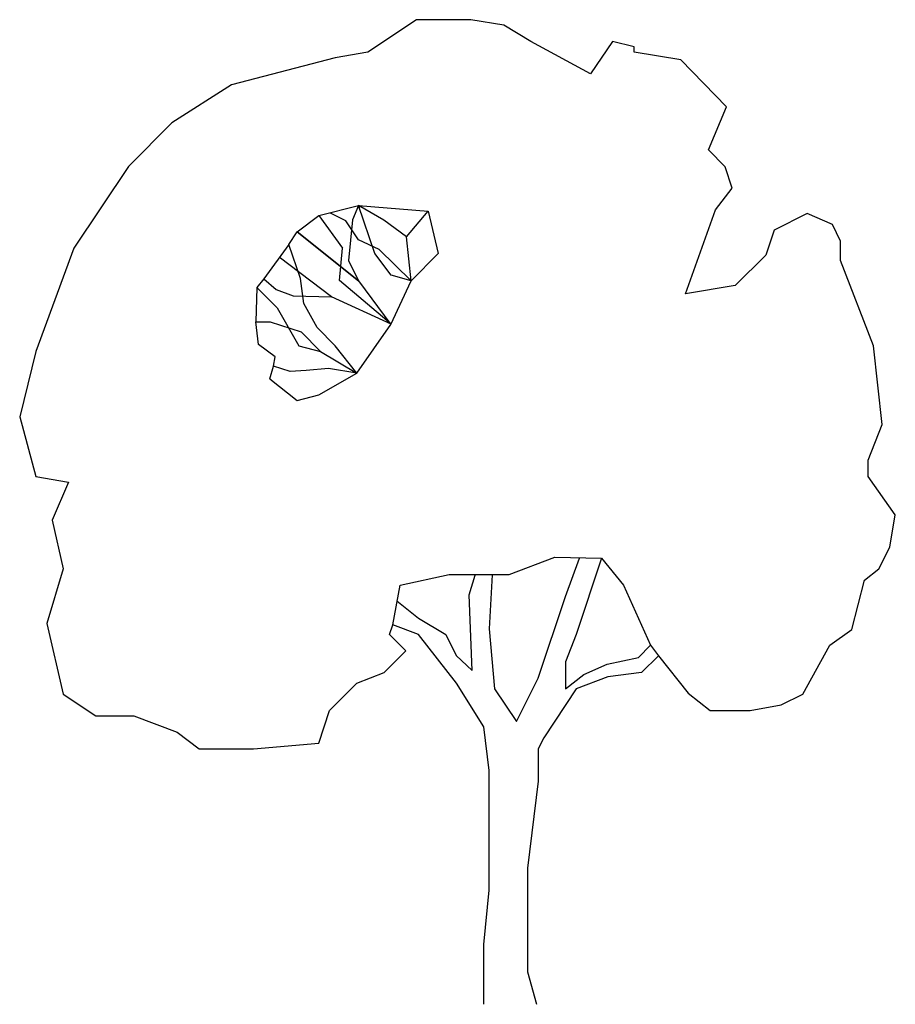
# Model space of a CAD drawing. Extents: x -3.07 to 2.41, y 0 to 6.17.
import ezdxf

# ---------------------------------------------------------------- set-up
doc = ezdxf.new("R2010")
doc.units = 0
doc.header["$MEASUREMENT"] = 0
doc.layers.get('0').update_dxf_attribs({"linetype": 'CONTINUOUS'})

msp = doc.modelspace()

# ---------------------------------------------------------------- linework, layer by layer
at = {"color": 0, "linetype": 'BYBLOCK'}
for p, q in [((-0.585688, 6.166644), (-0.892076, 5.96265)), ((-0.245963, 6.166644), (-0.585688, 6.166644)), ((-0.040382, 6.133306), (-0.245963, 6.166644)), ((0.130076, 6.030912), (-0.040382, 6.133306)), ((0.503932, 5.826919), (0.130076, 6.030912)), ((0.641251, 6.030912), (0.503932, 5.826919)), ((0.776982, 5.996781), (0.641251, 6.030912)), ((0.776982, 5.96265), (0.776982, 5.996781)), ((-1.096863, 5.928519), (-1.744563, 5.758656)), ((-0.892076, 5.96265), (-1.096863, 5.928519)), ((1.069876, 5.914231), (0.776982, 5.96265)), ((1.355626, 5.621337), (1.069876, 5.914231)), ((-1.744563, 5.758656), (-2.119213, 5.519737)), ((1.242913, 5.350669), (1.355626, 5.621337)), ((-2.119213, 5.519737), (-2.390676, 5.247481)), ((1.347688, 5.245894), (1.242913, 5.350669)), ((-2.390676, 5.247481), (-2.732782, 4.735512)), ((1.390551, 5.110956), (1.347688, 5.245894)), ((1.287363, 4.975225), (1.390551, 5.110956)), ((-1.199257, 4.941094), (-0.950019, 5.002212)), ((-0.950019, 5.002212), (-0.988119, 4.912519)), ((-0.846832, 4.701381), (-0.950019, 5.002212)), ((-0.950019, 5.002212), (-0.513457, 4.968081)), ((-0.791666, 4.910534), (-0.950019, 5.002212)), ((-0.950019, 5.002212), (-0.941685, 4.9911)), ((-1.334988, 4.837906), (-1.199257, 4.941094)), ((-1.199257, 4.941094), (-1.050826, 4.735512)), ((-1.030188, 4.906169), (-1.124644, 4.954587)), ((-0.649188, 4.80695), (-0.513457, 4.968081)), ((-0.513457, 4.968081), (-0.449957, 4.701381)), ((1.098451, 4.449762), (1.287363, 4.975225)), ((1.861245, 4.953794), (1.653282, 4.849019)), ((2.018407, 4.883944), (1.861245, 4.953794)), ((-0.950019, 4.787106), (-1.030188, 4.906169)), ((-0.988119, 4.912519), (-1.012726, 4.658519)), ((-0.649188, 4.80695), (-0.791666, 4.910534)), ((2.070001, 4.779169), (2.018407, 4.883944)), ((-1.385788, 4.758531), (-1.334988, 4.837906)), ((-1.334988, 4.837906), (-0.949226, 4.531519)), ((-0.949226, 4.531519), (-1.334988, 4.837906)), ((1.653282, 4.849019), (1.601688, 4.691856)), ((-1.385788, 4.758531), (-1.543744, 4.542631)), ((-1.313557, 4.5466), (-1.385788, 4.758531)), ((-0.821432, 4.727575), (-0.950019, 4.787106)), ((-0.619819, 4.531519), (-0.649188, 4.80695)), ((2.070001, 4.658519), (2.070001, 4.779169)), ((-2.732782, 4.735512), (-2.970907, 4.0894)), ((-1.069479, 4.532709), (-1.050826, 4.735512)), ((-0.745232, 4.56565), (-0.846832, 4.701381)), ((-0.619819, 4.531519), (-0.821432, 4.727575)), ((-0.449957, 4.701381), (-0.619819, 4.531519)), ((1.601688, 4.691856), (1.409601, 4.501356)), ((-1.119088, 4.429919), (-1.446907, 4.678362)), ((-1.012726, 4.658519), (-0.949226, 4.531519)), ((2.276376, 4.123531), (2.070001, 4.658519)), ((-0.619819, 4.531519), (-0.745232, 4.56565)), ((-1.543744, 4.542631), (-1.587401, 4.48945)), ((-1.543744, 4.542631), (-1.465957, 4.475956)), ((-1.292126, 4.388644), (-1.313557, 4.5466)), ((-0.745232, 4.259262), (-1.069479, 4.532709)), ((-0.949226, 4.531519), (-0.747613, 4.256881)), ((-0.747613, 4.256881), (-0.619819, 4.531519)), ((-1.587401, 4.48945), (-1.592163, 4.27355)), ((-1.587401, 4.48945), (-1.460401, 4.361656)), ((-1.465957, 4.475956), (-1.358801, 4.437856)), ((1.409601, 4.501356), (1.098451, 4.449762)), ((-1.358801, 4.437856), (-1.119088, 4.429919)), ((-1.208782, 4.239419), (-1.292126, 4.388644)), ((-0.745232, 4.259262), (-1.119088, 4.429919)), ((-1.460401, 4.361656), (-1.324669, 4.123531)), ((-1.576288, 4.131469), (-1.592163, 4.27355)), ((-1.592163, 4.27355), (-1.503263, 4.27355)), ((-1.503263, 4.27355), (-1.309588, 4.210844)), ((-0.961132, 3.952081), (-0.747613, 4.256881)), ((-1.309588, 4.210844), (-1.187351, 4.0894)), ((-1.096069, 4.123531), (-1.208782, 4.239419)), ((-2.970907, 4.0894), (-3.072507, 3.679825)), ((-1.471513, 4.054475), (-1.576288, 4.131469)), ((-1.324669, 4.123531), (-1.187351, 4.0894)), ((-1.187351, 4.0894), (-0.961132, 3.952081)), ((-0.961132, 3.952081), (-1.096069, 4.123531)), ((2.331145, 3.6322), (2.276376, 4.123531)), ((-1.482626, 3.995737), (-1.471513, 4.054475)), ((-1.505644, 3.91795), (-1.482626, 3.995737)), ((-1.377851, 3.963987), (-1.482626, 3.995737)), ((-1.277044, 3.96875), (-1.377851, 3.963987)), ((-1.138138, 3.983037), (-1.277044, 3.96875)), ((-1.199257, 3.81635), (-0.961132, 3.952081)), ((-0.961132, 3.952081), (-1.138138, 3.983037)), ((-1.505644, 3.91795), (-1.334988, 3.782219)), ((-1.334988, 3.782219), (-1.199257, 3.81635)), ((-3.072507, 3.679825), (-2.970907, 3.305969)), ((2.242245, 3.407569), (2.331145, 3.6322)), ((2.242245, 3.305969), (2.242245, 3.407569)), ((-2.970907, 3.305969), (-2.766913, 3.27025)), ((-2.766913, 3.27025), (-2.868513, 3.032125)), ((2.412901, 3.066256), (2.242245, 3.305969)), ((-2.868513, 3.032125), (-2.800251, 2.726531)), ((2.37877, 2.862262), (2.412901, 3.066256)), ((2.310507, 2.726531), (2.37877, 2.862262)), ((-0.006251, 2.6924), (0.280888, 2.799556)), ((0.280888, 2.799556), (0.572195, 2.794)), ((0.345976, 2.555081), (0.434082, 2.793206)), ((0.572195, 2.794), (0.414238, 2.316956)), ((0.572195, 2.794), (0.709513, 2.624137)), ((-2.800251, 2.726531), (-2.902644, 2.385219)), ((2.219226, 2.656681), (2.310507, 2.726531)), ((-0.688082, 2.624137), (-0.381694, 2.6924)), ((-0.381694, 2.6924), (-0.006251, 2.6924)), ((-0.256282, 2.5654), (-0.219769, 2.686844)), ((-0.113407, 2.690812), (-0.131663, 2.351087)), ((2.140645, 2.347912), (2.219226, 2.656681)), ((-0.735707, 2.376487), (-0.688082, 2.624137)), ((0.709513, 2.624137), (0.879376, 2.248694)), ((-0.238819, 2.089944), (-0.256282, 2.5654)), ((0.176113, 2.043112), (0.345976, 2.555081)), ((-0.709513, 2.526506), (-0.574576, 2.418556)), ((-0.574576, 2.418556), (-0.403126, 2.316956)), ((-2.902644, 2.385219), (-2.800251, 1.942306)), ((-0.755551, 2.316956), (-0.735707, 2.376487)), ((-0.574576, 2.316956), (-0.735707, 2.376487)), ((-0.131663, 2.351087), (-0.097532, 1.976437)), ((2.003326, 2.248694), (2.140645, 2.347912)), ((-0.653951, 2.214562), (-0.755551, 2.316956)), ((-0.335657, 2.010569), (-0.574576, 2.316956)), ((-0.403126, 2.316956), (-0.338038, 2.183606)), ((0.414238, 2.316956), (0.345976, 2.145506)), ((0.803176, 2.172494), (0.879376, 2.248694)), ((0.879376, 2.248694), (0.928588, 2.182019)), ((1.83267, 1.942306), (2.003326, 2.248694)), ((-0.789682, 2.078831), (-0.653951, 2.214562)), ((-0.338038, 2.183606), (-0.238819, 2.089944)), ((0.60712, 2.130425), (0.803176, 2.172494)), ((0.928588, 2.182019), (0.822226, 2.077244)), ((0.928588, 2.182019), (1.114326, 1.947862)), ((0.345976, 2.145506), (0.345976, 1.975644)), ((0.462657, 2.066131), (0.60712, 2.130425)), ((-0.961132, 2.010569), (-0.789682, 2.078831)), ((0.038795, 1.770856), (0.176113, 2.043112)), ((0.345976, 1.975644), (0.462657, 2.066131)), ((0.612676, 2.050256), (0.414238, 1.975644)), ((0.822226, 2.077244), (0.612676, 2.050256)), ((-1.130994, 1.840706), (-0.961132, 2.010569)), ((-0.165001, 1.738312), (-0.335657, 2.010569)), ((-0.097532, 1.976437), (0.038795, 1.770856)), ((0.414238, 1.975644), (0.210245, 1.669256)), ((-2.800251, 1.942306), (-2.596257, 1.806575)), ((1.114326, 1.947862), (1.253232, 1.840706)), ((1.696938, 1.874837), (1.83267, 1.942306)), ((1.504057, 1.839119), (1.696938, 1.874837)), ((-2.596257, 1.806575), (-2.357338, 1.806575)), ((-2.357338, 1.806575), (-2.085082, 1.703387)), ((-1.199257, 1.635125), (-1.130994, 1.840706)), ((1.253232, 1.840706), (1.504057, 1.839119)), ((-0.131663, 1.465262), (-0.165001, 1.738312)), ((-2.085082, 1.703387), (-1.948557, 1.600994)), ((0.210245, 1.669256), (0.176113, 1.600994)), ((-1.607244, 1.600994), (-1.199257, 1.635125)), ((-1.948557, 1.600994), (-1.607244, 1.600994)), ((0.176113, 1.600994), (0.176113, 1.397)), ((-0.131663, 0.715169), (-0.131663, 1.465262)), ((0.176113, 1.397), (0.107851, 0.851694)), ((0.176113, 1.397), (0.176113, 1.397)), ((0.107851, 0.851694), (0.107851, 0.203994)), ((-0.165001, 0.375444), (-0.131663, 0.715169)), ((-0.165001, 0), (-0.165001, 0.375444)), ((0.107851, 0.203994), (0.165001, 0))]:
    msp.add_line(p, q, dxfattribs=at)

doc.saveas('drawing.dxf')
